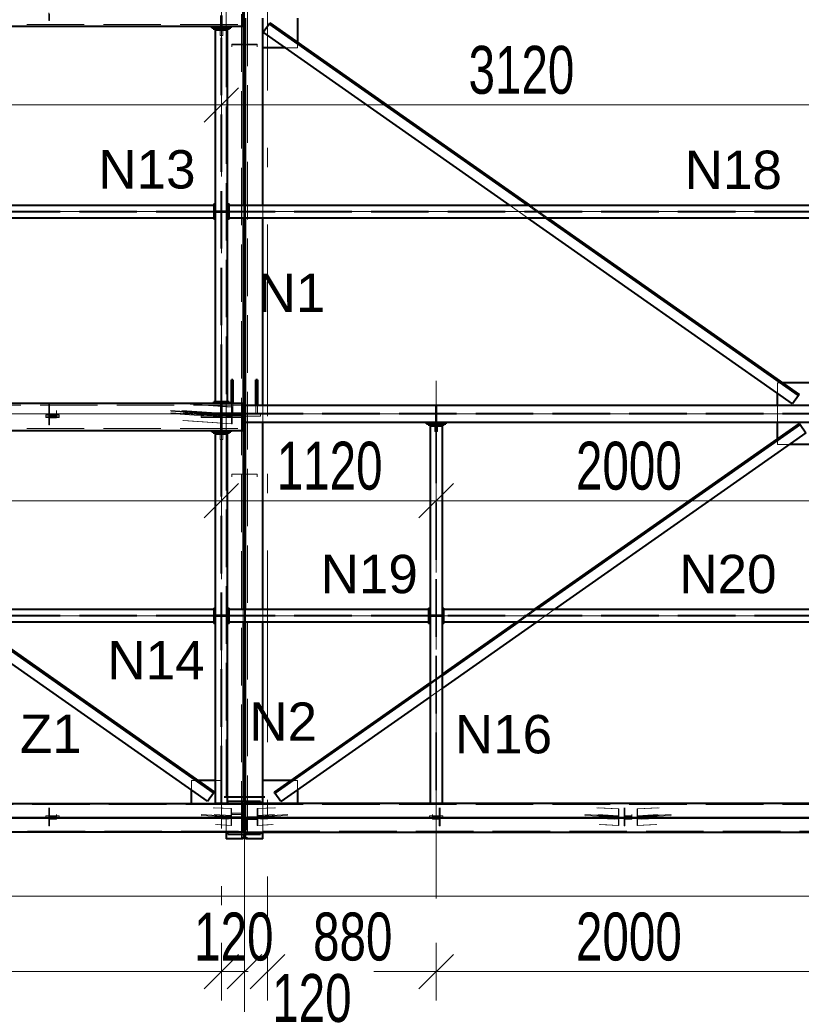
# Model space of a CAD drawing. Header units: metres. Extents: x 217 to 322, y -6 to 53.
# Tile 19 of 39: x 239 to 243, y 38 to 43. Entities that reach past the tile are written whole.
import ezdxf

# ---------------------------------------------------------------- set-up
doc = ezdxf.new("R2010")
doc.units = ezdxf.units.M
for name, pattern in [('__RA_15', [1.7, 1, -0.3, 0.1, -0.3]), ('__RA_2', [0.4, 0.3, -0.1]), ('__RA_4', [0.6, 0.3, -0.1, 0, -0.1, 0, -0.1])]:
    doc.linetypes.add(name, pattern=pattern)
for name, color, linetype, lineweight in [('OSY', 204, '__RA_15', 13), ('POPIS', 7, 'Continuous', 13), ('Standard', 7, 'Continuous', 40), ('VYZTUZ', 11, 'Continuous', 50)]:
    doc.layers.add(name, color=color, linetype=linetype, lineweight=lineweight)
doc.styles.add('ARIAL', font='ARIAL.TTF')

msp = doc.modelspace()

# ---------------------------------------------------------------- linework, layer by layer
at = {"layer": 'OSY', "color": 204, "linetype": 'Continuous', "lineweight": 13}
for p, q in [((240.0971, 36.1652), (240.0971, 47.9132)), ((227.8694, 42.0713), (266.4974, 42.0713)), ((223.0094, 41.0174), (268.4574, 41.0174)), ((227.8694, 39.9636), (266.4974, 39.9636)), ((223.0094, 38.9097), (268.4574, 38.9097))]:
    msp.add_line(p, q, dxfattribs=at)
at = {"layer": 'OSY', "color": 204, "linetype": '__RA_15', "lineweight": 13}
for p, q in [((240.2171, 45.4037), (240.2171, 38.3637)), ((239.9771, 43.2539), (239.9771, 38.3637)), ((241.0971, 41.1883), (241.0971, 38.3637))]:
    msp.add_line(p, q, dxfattribs=at)
at = {"layer": 'Standard', "color": 136, "linetype": '__RA_2', "lineweight": 18}
for p, q in [((240.0811, 38.8002), (240.0811, 46.7305)), ((240.1131, 46.7305), (240.1131, 38.8002)), ((240.0011, 43.178), (240.0011, 43.03)), ((239.0771, 43.1075), (239.0771, 43.0676)), ((239.0811, 43.0676), (239.0811, 43.1035)), ((239.9731, 43.047), (239.9731, 43.0944)), ((239.9811, 43.0944), (239.9811, 43.047)), ((230.1622, 43.047), (240.0911, 43.047)), ((239.0771, 43.0676), (239.0811, 43.0676)), ((239.9731, 43.0556), (239.9811, 43.0556)), ((239.9811, 43.047), (239.9731, 43.047)), ((239.9731, 43.047), (239.9731, 43.038)), ((239.9811, 43.038), (239.9811, 43.047)), ((239.9699, 43.02), (239.9699, 42.99)), ((239.9699, 42.99), (239.9749, 42.99)), ((239.9749, 41.0783), (239.9749, 43.02)), ((239.9793, 41.0783), (239.9793, 43.02)), ((239.9793, 42.99), (239.9843, 42.99)), ((239.9843, 42.99), (239.9843, 43.02)), ((240.0011, 43.03), (240.0011, 43.02)), ((240.0011, 43.02), (240.0011, 41.0703)), ((240.0851, 42.9443), (240.0311, 42.9443)), ((240.0311, 42.9443), (240.0311, 42.9416)), ((240.0311, 42.9416), (240.0311, 42.9309)), ((240.0311, 42.9416), (240.0911, 42.9416)), ((240.0851, 42.9442), (240.0851, 42.9443)), ((240.0851, 42.9443), (240.0851, 42.9443)), ((240.1031, 42.9416), (240.1631, 42.9416)), ((240.1091, 42.9443), (240.1091, 42.9443)), ((240.1631, 42.9443), (240.1091, 42.9443)), ((240.1091, 42.9443), (240.1091, 42.9442)), ((240.1631, 42.9416), (240.1631, 42.9443)), ((240.1631, 42.9309), (240.1631, 42.9416)), ((240.3731, 42.9556), (240.3731, 42.9483)), ((240.3731, 42.9483), (240.3731, 42.9251)), ((240.3731, 42.9251), (240.3122, 42.9251)), ((239.9371, 42.0735), (237.1371, 42.0735)), ((239.9371, 42.0691), (237.1371, 42.0691)), ((239.9451, 42.0753), (239.9649, 42.0753)), ((239.9649, 42.0673), (239.9451, 42.0673)), ((239.9749, 42.0753), (239.9649, 42.0753)), ((239.9649, 42.0753), (239.9649, 42.0673)), ((239.9649, 42.0673), (239.9749, 42.0673)), ((239.9893, 42.0753), (239.9793, 42.0753)), ((239.9793, 42.0673), (239.9893, 42.0673)), ((239.9893, 42.0673), (239.9893, 42.0753)), ((239.9893, 42.0753), (240.0091, 42.0753)), ((240.0091, 42.0673), (239.9893, 42.0673)), ((243.0571, 42.0735), (240.0171, 42.0735)), ((243.0571, 42.0691), (240.0171, 42.0691)), ((240.0911, 42.1033), (240.0911, 42.0393)), ((240.1031, 42.0393), (240.1031, 42.1033)), ((240.1931, 42.0393), (240.1931, 42.1033)), ((241.5731, 42.0393), (241.482, 42.1033)), ((241.667, 42.0393), (241.5759, 42.1033)), ((241.5864, 42.1033), (241.6775, 42.0393)), ((242.8938, 41.1774), (242.8771, 41.1774)), ((242.8771, 41.1231), (242.8771, 41.1774)), ((242.9042, 41.1774), (242.8938, 41.1774)), ((240.0291, 41.0806), (240.0371, 41.0806)), ((240.1571, 41.0806), (240.1651, 41.0806)), ((229.0316, 41.0613), (240.0911, 41.0613)), ((239.0771, 41.0476), (239.0771, 41.0702)), ((239.0771, 41.0476), (239.0771, 41.0077)), ((239.0811, 41.0476), (239.0771, 41.0476)), ((239.0811, 41.0476), (239.0811, 41.0702)), ((239.0811, 41.0117), (239.0811, 41.0476)), ((239.1171, 41.0117), (239.1171, 41.034)), ((239.7125, 41.034), (240.0076, 41.0139)), ((240.0076, 41.0099), (239.7129, 41.03)), ((239.7663, 41.0702), (240.03, 41.0521)), ((239.7701, 41.034), (240.03, 41.0163)), ((239.7727, 41.0702), (240.0325, 41.0524)), ((239.777, 41.03), (240.0325, 41.0126)), ((239.9731, 41.0703), (239.9731, 41.0613)), ((239.9731, 41.0147), (239.9731, 41.0613)), ((239.9731, 41.0613), (239.9811, 41.0613)), ((239.9811, 41.0613), (239.9811, 41.0703)), ((239.9811, 41.0613), (239.9811, 41.0147)), ((240.0011, 41.0703), (240.0011, 40.9173)), ((240.0291, 41.0202), (240.0291, 41.0703)), ((240.0325, 41.0524), (240.03, 41.0521)), ((240.03, 41.0521), (240.03, 41.0163)), ((240.0325, 41.0126), (240.0325, 41.0524)), ((240.0371, 41.0703), (240.0371, 41.0202)), ((240.1571, 41.0202), (240.1571, 41.0624)), ((240.1651, 41.0624), (240.1651, 41.0202)), ((240.1931, 40.9724), (240.1931, 41.0624)), ((241.0931, 41.0302), (241.0931, 41.0624)), ((241.1011, 41.0302), (241.0931, 41.0302)), ((241.0931, 41.0302), (241.0931, 41.0202)), ((241.1011, 41.0624), (241.1011, 41.0302)), ((241.1011, 41.0202), (241.1011, 41.0302)), ((242.8771, 40.9724), (242.8771, 41.0624)), ((239.0621, 41.0048), (239.0621, 41.0121)), ((239.1321, 41.0121), (239.0621, 41.0121)), ((239.1321, 41.0048), (239.0621, 41.0048)), ((239.0621, 41.0048), (239.0621, 40.9969)), ((239.0621, 41.0041), (239.1321, 41.0041)), ((239.0621, 40.9969), (239.1321, 40.9969)), ((239.0771, 41.0077), (239.0771, 40.9998)), ((239.0771, 41.0077), (239.1171, 41.0077)), ((239.0771, 40.9998), (239.0771, 40.9599)), ((239.1171, 40.9998), (239.0771, 40.9998)), ((239.0811, 41.0117), (239.0811, 40.9958)), ((239.1171, 41.0117), (239.0811, 41.0117)), ((239.0811, 40.9599), (239.0811, 40.9958)), ((239.0811, 40.9958), (239.1171, 40.9958)), ((239.1171, 41.0077), (239.1171, 41.0117)), ((239.1171, 40.9998), (239.1171, 41.0077)), ((239.1171, 40.9958), (239.1171, 40.9998)), ((239.1321, 41.0121), (239.1321, 41.0048)), ((239.1321, 41.0048), (239.1321, 40.9969)), ((239.7138, 41.022), (240.0076, 41.0019)), ((240.0076, 40.9979), (239.7142, 41.018)), ((240.03, 41.0003), (239.7718, 41.018)), ((240.03, 40.9645), (239.7757, 40.9818)), ((240.0325, 41.0046), (239.7778, 41.022)), ((240.0325, 40.9647), (239.7821, 40.9818)), ((240.0911, 41.0214), (239.8711, 41.0214)), ((239.8711, 41.0047), (239.8711, 41.0214)), ((239.8711, 41.0134), (240.0911, 41.0134)), ((239.8711, 40.9967), (239.8711, 41.0047)), ((240.0911, 41.0047), (239.8711, 41.0047)), ((239.8711, 40.9967), (240.0911, 40.9967)), ((239.9811, 41.0253), (239.9731, 41.0253)), ((239.9731, 41.0188), (239.9811, 41.0188)), ((239.9731, 41.0056), (239.9731, 41.0147)), ((239.9731, 41.0147), (239.9811, 41.0147)), ((239.9731, 41.0145), (239.9811, 41.0145)), ((239.9811, 41.0065), (239.9731, 41.0065)), ((239.9731, 40.9976), (239.9731, 41.0056)), ((239.9731, 41.0056), (239.9811, 41.0056)), ((239.9811, 41.0029), (239.9731, 41.0029)), ((239.9731, 40.9867), (239.9731, 40.9976)), ((239.9811, 40.9976), (239.9731, 40.9976)), ((239.9731, 40.9974), (239.9811, 40.9974)), ((239.9731, 40.9393), (239.9731, 40.9867)), ((239.9811, 40.9867), (239.9731, 40.9867)), ((239.9811, 41.0147), (239.9811, 41.0056)), ((239.9811, 41.0056), (239.9811, 40.9976)), ((239.9811, 40.9976), (239.9811, 40.9867)), ((239.9811, 40.9867), (239.9811, 40.9393)), ((240.03, 41.0163), (240.0076, 41.0139)), ((240.0076, 41.0139), (240.0076, 41.0099)), ((240.0076, 41.0099), (240.0325, 41.0126)), ((240.0325, 41.0046), (240.0076, 41.0019)), ((240.0076, 41.0019), (240.0076, 40.9979)), ((240.0076, 40.9979), (240.03, 41.0003)), ((240.0111, 41.0046), (240.0111, 41.0146)), ((240.0911, 41.0146), (240.0111, 41.0146)), ((240.0111, 41.01), (240.0911, 41.01)), ((240.0111, 41.0077), (240.0911, 41.0077)), ((240.0111, 41.0046), (240.0911, 41.0046)), ((240.0291, 41.0202), (240.0371, 41.0202)), ((240.03, 41.0003), (240.03, 40.9645)), ((240.0325, 40.9647), (240.0325, 41.0046)), ((240.1031, 41.0202), (246.0911, 41.0202)), ((240.1031, 41.0146), (246.0911, 41.0146)), ((240.1031, 41.0046), (240.1811, 41.0046)), ((240.1811, 41.0146), (240.1811, 41.0046)), ((241.0931, 41.0146), (241.0931, 41.0046)), ((241.0931, 41.0046), (241.1011, 41.0046)), ((241.0931, 40.9724), (241.0931, 41.0046)), ((241.1011, 41.0046), (241.1011, 41.0146)), ((241.1011, 41.0046), (241.1011, 40.9724)), ((228.9622, 40.9393), (240.0911, 40.9393)), ((239.0771, 40.9599), (239.0811, 40.9599)), ((239.9731, 40.9479), (239.9811, 40.9479)), ((239.9811, 40.9393), (239.9731, 40.9393)), ((239.9731, 40.9393), (239.9731, 40.9303)), ((239.9811, 40.9303), (239.9811, 40.9393)), ((240.03, 40.9645), (240.0325, 40.9647)), ((241.0899, 40.9544), (241.0899, 40.9244)), ((241.0949, 40.9544), (241.0949, 38.9847)), ((241.0993, 40.9544), (241.0993, 38.9847)), ((241.1043, 40.9244), (241.1043, 40.9544)), ((239.9699, 40.9123), (239.9699, 40.8823)), ((239.9699, 40.8823), (239.9749, 40.8823)), ((239.9749, 38.9847), (239.9749, 40.9123)), ((239.9793, 38.9847), (239.9793, 40.9123)), ((239.9793, 40.8823), (239.9843, 40.8823)), ((239.9843, 40.8823), (239.9843, 40.9123)), ((240.0011, 40.9173), (240.0011, 38.8347)), ((241.0899, 40.9244), (241.0949, 40.9244)), ((241.0993, 40.9244), (241.1043, 40.9244)), ((242.8771, 40.88), (242.8771, 40.8873)), ((242.8771, 40.8574), (242.8771, 40.88)), ((242.939, 40.8574), (242.8771, 40.8574)), ((240.0311, 40.7025), (240.0311, 40.7015)), ((240.0311, 40.7015), (240.0311, 40.6888)), ((240.0311, 40.7015), (240.0911, 40.7015)), ((240.1031, 40.7015), (240.1631, 40.7015)), ((240.1631, 40.7015), (240.1631, 40.7025)), ((240.1631, 40.6888), (240.1631, 40.7015)), ((239.9371, 39.9658), (237.1371, 39.9658)), ((239.9371, 39.9614), (237.1371, 39.9614)), ((239.9451, 39.9676), (239.9649, 39.9676)), ((239.9649, 39.9596), (239.9451, 39.9596)), ((239.9749, 39.9676), (239.9649, 39.9676)), ((239.9649, 39.9676), (239.9649, 39.9596)), ((239.9649, 39.9596), (239.9749, 39.9596)), ((239.9893, 39.9676), (239.9793, 39.9676)), ((239.9793, 39.9596), (239.9893, 39.9596)), ((239.9893, 39.9596), (239.9893, 39.9676)), ((239.9893, 39.9676), (240.0091, 39.9676)), ((240.0091, 39.9596), (239.9893, 39.9596)), ((241.0571, 39.9658), (240.0171, 39.9658)), ((241.0571, 39.9614), (240.0171, 39.9614)), ((240.0911, 39.9956), (240.0911, 39.9316)), ((240.1031, 39.9316), (240.1031, 39.9956)), ((240.1931, 39.9316), (240.1931, 39.9956)), ((241.0651, 39.9676), (241.0849, 39.9676)), ((241.0849, 39.9596), (241.0651, 39.9596)), ((241.0949, 39.9676), (241.0849, 39.9676)), ((241.0849, 39.9676), (241.0849, 39.9596)), ((241.0849, 39.9596), (241.0949, 39.9596)), ((241.1093, 39.9676), (241.0993, 39.9676)), ((241.0993, 39.9596), (241.1093, 39.9596)), ((241.1093, 39.9596), (241.1093, 39.9676)), ((241.1093, 39.9676), (241.1291, 39.9676)), ((241.1291, 39.9596), (241.1093, 39.9596)), ((243.0571, 39.9658), (241.1371, 39.9658)), ((243.0571, 39.9614), (241.1371, 39.9614)), ((241.5168, 39.9316), (241.6079, 39.9956)), ((241.6183, 39.9956), (241.5272, 39.9316)), ((241.7123, 39.9956), (241.6212, 39.9316)), ((241.0651, 39.6142), (241.1291, 39.6592)), ((241.1291, 39.6519), (241.0651, 39.6069)), ((241.1291, 39.5859), (241.0651, 39.5409)), ((239.8439, 39.1047), (239.8211, 39.1047)), ((239.8211, 39.0547), (239.8211, 39.1047)), ((239.8544, 39.1047), (239.8439, 39.1047)), ((239.9749, 39.1047), (239.9451, 39.1047)), ((240.3503, 39.1047), (240.3399, 39.1047)), ((240.3731, 39.1047), (240.3503, 39.1047)), ((240.3731, 39.1047), (240.3731, 39.0547)), ((240.0911, 38.9787), (227.8456, 38.9787)), ((239.9749, 38.9847), (239.9451, 38.9847)), ((240.0091, 38.9847), (239.9793, 38.9847)), ((240.0851, 38.9886), (240.0851, 38.987)), ((240.0851, 38.9877), (240.0911, 38.9877)), ((240.0851, 38.987), (240.0851, 38.9332)), ((240.0911, 38.987), (240.0851, 38.987)), ((240.0911, 38.9947), (240.0911, 38.9847)), ((240.1031, 38.9847), (240.1031, 38.9947)), ((240.1031, 38.9787), (246.0911, 38.9787)), ((240.1931, 38.8347), (240.1931, 38.9847)), ((241.0949, 38.9847), (241.0651, 38.9847)), ((241.1291, 38.9847), (241.0993, 38.9847)), ((239.0771, 38.9553), (239.0771, 38.9625)), ((239.0771, 38.9553), (239.0771, 38.9154)), ((239.0811, 38.9553), (239.0771, 38.9553)), ((239.0811, 38.9553), (239.0811, 38.9625)), ((239.0811, 38.9194), (239.0811, 38.9553)), ((239.1171, 38.9194), (239.1171, 38.9263)), ((239.8716, 38.9263), (240.0087, 38.9191)), ((239.935, 38.9625), (240.0277, 38.9576)), ((239.94, 38.9263), (240.0277, 38.9217)), ((239.9426, 38.9625), (240.0298, 38.9578)), ((240.0298, 38.9578), (240.0277, 38.9576)), ((240.0277, 38.9576), (240.0277, 38.9217)), ((240.0298, 38.918), (240.0298, 38.9578)), ((240.0311, 38.9344), (240.0311, 38.9332)), ((240.0851, 38.9332), (240.0311, 38.9332)), ((240.0311, 38.9332), (240.0311, 38.9272)), ((240.0311, 38.9272), (240.0911, 38.9272)), ((240.0811, 38.9335), (240.0851, 38.9335)), ((240.0911, 38.9275), (240.0811, 38.9275)), ((240.1644, 38.9578), (240.2517, 38.9625)), ((240.1644, 38.9578), (240.1644, 38.918)), ((240.1666, 38.9576), (240.1644, 38.9578)), ((240.1666, 38.9576), (240.2593, 38.9625)), ((240.1666, 38.9217), (240.1666, 38.9576)), ((240.1666, 38.9217), (240.2543, 38.9263)), ((240.1855, 38.9191), (240.3226, 38.9263)), ((241.0771, 38.9263), (241.0771, 38.9194)), ((241.1131, 38.9625), (241.1131, 38.9553)), ((241.1131, 38.9553), (241.1131, 38.9194)), ((241.1171, 38.9553), (241.1131, 38.9553)), ((241.1171, 38.9625), (241.1171, 38.9553)), ((241.1171, 38.9154), (241.1171, 38.9553)), ((241.8716, 38.9263), (242.0284, 38.918)), ((241.935, 38.9625), (242.0474, 38.9565)), ((241.94, 38.9263), (242.0474, 38.9207)), ((241.9426, 38.9625), (242.0495, 38.9568)), ((242.0495, 38.9568), (242.0474, 38.9565)), ((242.0474, 38.9565), (242.0474, 38.9207)), ((242.0495, 38.917), (242.0495, 38.9568)), ((242.0771, 38.9553), (242.0771, 38.9625)), ((242.0771, 38.9553), (242.0771, 38.9154)), ((242.0811, 38.9553), (242.0771, 38.9553)), ((242.0811, 38.9553), (242.0811, 38.9625)), ((242.0811, 38.9194), (242.0811, 38.9553)), ((242.1171, 38.9194), (242.1171, 38.9263)), ((242.1448, 38.9568), (242.2517, 38.9625)), ((242.1448, 38.9568), (242.1448, 38.917)), ((242.1469, 38.9565), (242.1448, 38.9568)), ((242.1469, 38.9565), (242.2593, 38.9625)), ((242.1469, 38.9207), (242.1469, 38.9565)), ((242.1469, 38.9207), (242.2543, 38.9263)), ((242.1658, 38.918), (242.3226, 38.9263)), ((227.8069, 38.9097), (240.0911, 38.9097)), ((240.0911, 38.9097), (227.8069, 38.9097)), ((239.0621, 38.9138), (239.0621, 38.9198)), ((239.1321, 38.9198), (239.0621, 38.9198)), ((239.1321, 38.9138), (239.0621, 38.9138)), ((239.0621, 38.9138), (239.0621, 38.9058)), ((239.0621, 38.9118), (239.1321, 38.9118)), ((239.0621, 38.9058), (239.1321, 38.9058)), ((239.0771, 38.9154), (239.1171, 38.9154)), ((239.0771, 38.9143), (239.0771, 38.9074)), ((239.0771, 38.9074), (239.0771, 38.8676)), ((239.1171, 38.9074), (239.0771, 38.9074)), ((239.1171, 38.9194), (239.0811, 38.9194)), ((239.0811, 38.9103), (239.0811, 38.9034)), ((239.0811, 38.8676), (239.0811, 38.9034)), ((239.0811, 38.9034), (239.1171, 38.9034)), ((239.1171, 38.9154), (239.1171, 38.9194)), ((239.1171, 38.9074), (239.1171, 38.9143)), ((239.1171, 38.9034), (239.1171, 38.9074)), ((239.1321, 38.9198), (239.1321, 38.9138)), ((239.1321, 38.9138), (239.1321, 38.9058)), ((240.0087, 38.9151), (239.8722, 38.9223)), ((239.8733, 38.9143), (240.0087, 38.9071)), ((240.0087, 38.9031), (239.8739, 38.9103)), ((240.0277, 38.9057), (239.9422, 38.9103)), ((239.9471, 38.9146), (239.9471, 38.9223)), ((239.9471, 38.9146), (239.9471, 38.9067)), ((240.0811, 38.9146), (239.9471, 38.9146)), ((239.9471, 38.9067), (240.0811, 38.9067)), ((240.0277, 38.8699), (239.9472, 38.8741)), ((239.9481, 38.9223), (240.0298, 38.918)), ((240.0298, 38.91), (239.9492, 38.9143)), ((240.0298, 38.8702), (239.9547, 38.8741)), ((240.0277, 38.9217), (240.0087, 38.9191)), ((240.0087, 38.9191), (240.0087, 38.9151)), ((240.0087, 38.9151), (240.0298, 38.918)), ((240.0298, 38.91), (240.0087, 38.9071)), ((240.0087, 38.9071), (240.0087, 38.9031)), ((240.0087, 38.9031), (240.0277, 38.9057)), ((240.0277, 38.9057), (240.0277, 38.8699)), ((240.0298, 38.8702), (240.0298, 38.91)), ((240.1031, 38.9097), (246.0911, 38.9097)), ((246.0911, 38.9097), (240.1031, 38.9097)), ((240.1031, 38.9074), (240.1131, 38.9074)), ((240.1631, 38.9073), (240.1031, 38.9073)), ((240.1091, 38.8936), (240.1031, 38.8936)), ((240.1091, 38.9023), (240.1091, 38.9013)), ((240.1131, 38.9014), (240.1091, 38.9014)), ((240.1091, 38.8475), (240.1091, 38.9013)), ((240.1091, 38.9013), (240.1631, 38.9013)), ((240.2471, 38.9146), (240.1131, 38.9146)), ((240.1131, 38.9067), (240.2471, 38.9067)), ((240.1631, 38.9073), (240.1631, 38.9083)), ((240.1631, 38.9013), (240.1631, 38.9073)), ((240.1644, 38.918), (240.2462, 38.9223)), ((240.1644, 38.918), (240.1855, 38.9151)), ((240.2451, 38.9143), (240.1644, 38.91)), ((240.1644, 38.91), (240.1644, 38.8702)), ((240.1855, 38.9071), (240.1644, 38.91)), ((240.2395, 38.8741), (240.1644, 38.8702)), ((240.1855, 38.9191), (240.1666, 38.9217)), ((240.2521, 38.9103), (240.1666, 38.9057)), ((240.1666, 38.8699), (240.1666, 38.9057)), ((240.1666, 38.9057), (240.1855, 38.9031)), ((240.2471, 38.8741), (240.1666, 38.8699)), ((240.3221, 38.9223), (240.1855, 38.9151)), ((240.1855, 38.9151), (240.1855, 38.9191)), ((240.1855, 38.9071), (240.321, 38.9143)), ((240.3204, 38.9103), (240.1855, 38.9031)), ((240.1855, 38.9031), (240.1855, 38.9071)), ((240.2471, 38.9223), (240.2471, 38.9146)), ((240.2471, 38.9067), (240.2471, 38.9146)), ((241.1321, 38.9198), (241.0621, 38.9198)), ((241.0621, 38.9138), (241.0621, 38.9198)), ((241.0621, 38.9058), (241.0621, 38.9138)), ((241.1321, 38.9138), (241.0621, 38.9138)), ((241.0621, 38.9118), (241.1321, 38.9118)), ((241.0621, 38.9058), (241.1321, 38.9058)), ((241.1131, 38.9194), (241.0771, 38.9194)), ((241.0771, 38.9194), (241.0771, 38.9154)), ((241.0771, 38.9154), (241.1171, 38.9154)), ((241.0771, 38.9143), (241.0771, 38.9074)), ((241.1171, 38.9074), (241.0771, 38.9074)), ((241.0771, 38.9074), (241.0771, 38.9034)), ((241.0771, 38.9034), (241.1131, 38.9034)), ((241.1131, 38.9034), (241.1131, 38.9103)), ((241.1131, 38.9034), (241.1131, 38.8676)), ((241.1171, 38.9074), (241.1171, 38.9143)), ((241.1171, 38.8676), (241.1171, 38.9074)), ((241.1321, 38.9198), (241.1321, 38.9138)), ((241.1321, 38.9058), (241.1321, 38.9138)), ((242.0284, 38.9141), (241.8722, 38.9223)), ((241.8733, 38.9143), (242.0284, 38.9061)), ((242.0284, 38.9021), (241.8739, 38.9103)), ((242.0474, 38.9047), (241.9422, 38.9103)), ((241.9471, 38.9138), (241.9471, 38.9223)), ((241.9471, 38.9138), (241.9471, 38.9058)), ((242.2471, 38.9138), (241.9471, 38.9138)), ((241.9471, 38.9058), (242.2471, 38.9058)), ((242.0474, 38.8688), (241.9472, 38.8741)), ((241.9481, 38.9223), (242.0495, 38.917)), ((242.0495, 38.909), (241.9492, 38.9143)), ((242.0495, 38.8691), (241.9547, 38.8741)), ((242.0474, 38.9207), (242.0284, 38.918)), ((242.0284, 38.918), (242.0284, 38.9141)), ((242.0284, 38.9141), (242.0495, 38.917)), ((242.0495, 38.909), (242.0284, 38.9061)), ((242.0284, 38.9061), (242.0284, 38.9021)), ((242.0284, 38.9021), (242.0474, 38.9047)), ((242.0474, 38.9047), (242.0474, 38.8688)), ((242.0495, 38.8691), (242.0495, 38.909)), ((242.0771, 38.9154), (242.1171, 38.9154)), ((242.0771, 38.9143), (242.0771, 38.9074)), ((242.0771, 38.9074), (242.0771, 38.8676)), ((242.1171, 38.9074), (242.0771, 38.9074)), ((242.1171, 38.9194), (242.0811, 38.9194)), ((242.0811, 38.9103), (242.0811, 38.9034)), ((242.0811, 38.8676), (242.0811, 38.9034)), ((242.0811, 38.9034), (242.1171, 38.9034)), ((242.1171, 38.9154), (242.1171, 38.9194)), ((242.1171, 38.9074), (242.1171, 38.9143)), ((242.1171, 38.9034), (242.1171, 38.9074)), ((242.1448, 38.917), (242.2462, 38.9223)), ((242.1448, 38.917), (242.1658, 38.9141)), ((242.2451, 38.9143), (242.1448, 38.909)), ((242.1448, 38.909), (242.1448, 38.8691)), ((242.1658, 38.9061), (242.1448, 38.909)), ((242.2395, 38.8741), (242.1448, 38.8691)), ((242.1658, 38.918), (242.1469, 38.9207)), ((242.2521, 38.9103), (242.1469, 38.9047)), ((242.1469, 38.8688), (242.1469, 38.9047)), ((242.1469, 38.9047), (242.1658, 38.9021)), ((242.2471, 38.8741), (242.1469, 38.8688)), ((242.3221, 38.9223), (242.1658, 38.9141)), ((242.1658, 38.9141), (242.1658, 38.918)), ((242.1658, 38.9061), (242.321, 38.9143)), ((242.3204, 38.9103), (242.1658, 38.9021)), ((242.1658, 38.9021), (242.1658, 38.9061)), ((242.2471, 38.9223), (242.2471, 38.9138)), ((242.2471, 38.9138), (242.2471, 38.9058)), ((227.7671, 38.8407), (240.0911, 38.8407)), ((239.0771, 38.8676), (239.0811, 38.8676)), ((240.0277, 38.8699), (240.0298, 38.8702)), ((240.0911, 38.8347), (240.0911, 38.8247)), ((240.1031, 38.8475), (240.1091, 38.8475)), ((246.0911, 38.8407), (240.1031, 38.8407)), ((240.1031, 38.8247), (240.1031, 38.8347)), ((240.1644, 38.8702), (240.1666, 38.8699)), ((241.1131, 38.8676), (241.1171, 38.8676)), ((242.0474, 38.8688), (242.0495, 38.8691)), ((242.0771, 38.8676), (242.0811, 38.8676)), ((242.1448, 38.8691), (242.1469, 38.8688)), ((240.0011, 38.8002), (240.0811, 38.8002)), ((240.0811, 38.807), (240.0911, 38.807)), ((240.1031, 38.807), (240.1131, 38.807)), ((240.1131, 38.8002), (240.1931, 38.8002))]:
    msp.add_line(p, q, dxfattribs=at)
at = {"layer": 'Standard', "color": 1, "linetype": 'Continuous', "lineweight": 40}
for p, q in [((240.0911, 43.038), (240.0911, 43.178)), ((230.1573, 43.038), (240.0911, 43.038)), ((239.9271, 43.03), (239.9271, 43.038)), ((240.0271, 43.038), (240.0271, 43.03)), ((240.0911, 43.038), (240.0911, 42.1033)), ((240.1031, 42.1033), (240.1031, 43.0801)), ((240.1931, 42.9251), (240.1931, 43.0801)), ((240.1931, 42.9251), (240.1931, 43.0801)), ((240.1954, 43.0072), (240.2264, 43.0514)), ((240.2264, 43.0514), (240.2299, 43.0563)), ((241.5759, 42.1033), (240.2264, 43.0514)), ((240.2299, 43.0563), (241.5864, 42.1033)), ((240.3731, 43.0801), (240.3731, 42.9556)), ((239.9271, 43.03), (240.0271, 43.03)), ((239.9349, 43.03), (239.9349, 43.025)), ((239.9349, 43.025), (239.9699, 43.025)), ((239.9451, 43.02), (240.0091, 43.02)), ((239.9451, 43.02), (239.9451, 41.0783)), ((239.9699, 43.025), (239.9699, 43.02)), ((239.9749, 43.02), (239.9749, 43.03)), ((239.9793, 43.03), (239.9793, 43.02)), ((239.9843, 43.02), (239.9843, 43.025)), ((239.9843, 43.025), (240.0193, 43.025)), ((240.0091, 41.0783), (240.0091, 43.02)), ((240.0193, 43.025), (240.0193, 43.03)), ((241.482, 42.1033), (240.1954, 43.0072)), ((240.1931, 42.1033), (240.1931, 42.9251)), ((240.3122, 42.9251), (240.1931, 42.9251)), ((240.1031, 42.816), (240.0911, 42.816)), ((239.9371, 42.1113), (239.9371, 42.1033)), ((239.9371, 42.1113), (239.9451, 42.1113)), ((240.0091, 42.1113), (240.0171, 42.1113)), ((240.0171, 42.1033), (240.0171, 42.1113)), ((239.9371, 42.1033), (237.1371, 42.1033)), ((239.9371, 42.1033), (239.9371, 42.0393)), ((240.0171, 42.0393), (240.0171, 42.1033)), ((243.0571, 42.1033), (240.0171, 42.1033)), ((237.1371, 42.0393), (239.9371, 42.0393)), ((239.9371, 42.0393), (239.9371, 42.0313)), ((239.9451, 42.0313), (239.9371, 42.0313)), ((240.0171, 42.0313), (240.0091, 42.0313)), ((240.0171, 42.0313), (240.0171, 42.0393)), ((240.0171, 42.0393), (243.0571, 42.0393)), ((240.0911, 42.0393), (240.0911, 41.0703)), ((240.1031, 41.0624), (240.1031, 42.0393)), ((240.1931, 41.0624), (240.1931, 42.0393)), ((242.9553, 41.0682), (241.5731, 42.0393)), ((242.9864, 41.1123), (241.667, 42.0393)), ((241.6775, 42.0393), (242.9898, 41.1173)), ((240.0291, 41.0703), (240.0291, 41.1937)), ((240.0371, 41.1937), (240.0291, 41.1937)), ((240.0371, 41.1937), (240.0371, 41.0703)), ((240.1651, 41.1937), (240.1571, 41.1937)), ((240.1571, 41.0624), (240.1571, 41.1937)), ((240.1651, 41.1937), (240.1651, 41.0624)), ((243.0651, 41.1774), (242.9042, 41.1774)), ((240.1031, 41.0983), (240.0911, 41.0983)), ((242.8771, 41.0624), (242.8771, 41.1231)), ((242.9864, 41.1123), (242.9553, 41.0682)), ((242.9898, 41.1173), (242.9864, 41.1123)), ((240.0911, 41.0703), (229.037, 41.0703)), ((239.9371, 41.0703), (239.9371, 41.0783)), ((239.9451, 41.0783), (239.9371, 41.0783)), ((240.0091, 41.0783), (239.9451, 41.0783)), ((240.0171, 41.0783), (240.0091, 41.0783)), ((240.0171, 41.0783), (240.0171, 41.0703)), ((240.0911, 40.9303), (240.0911, 41.0703)), ((240.1031, 41.0624), (246.0911, 41.0624)), ((240.1031, 40.9724), (240.1031, 41.0624)), ((240.1031, 41.0146), (240.0911, 41.0146)), ((240.0911, 41.0046), (240.1031, 41.0046)), ((228.9573, 40.9303), (240.0911, 40.9303)), ((239.9271, 40.9223), (239.9271, 40.9303)), ((240.0271, 40.9303), (240.0271, 40.9223)), ((240.0911, 40.9303), (240.0911, 39.9956)), ((240.1031, 39.9956), (240.1031, 40.9724)), ((240.1031, 40.9724), (246.0911, 40.9724)), ((240.1931, 39.9956), (240.1931, 40.9724)), ((241.0471, 40.9644), (241.0471, 40.9724)), ((241.0471, 40.9644), (241.1471, 40.9644)), ((241.0549, 40.9644), (241.0549, 40.9594)), ((241.0549, 40.9594), (241.0899, 40.9594)), ((241.0651, 40.9544), (241.0651, 38.9847)), ((241.0651, 40.9544), (241.1291, 40.9544)), ((241.0899, 40.9594), (241.0899, 40.9544)), ((241.0949, 40.9544), (241.0949, 40.9644)), ((241.0993, 40.9644), (241.0993, 40.9544)), ((241.1043, 40.9544), (241.1043, 40.9594)), ((241.1043, 40.9594), (241.1393, 40.9594)), ((241.1291, 38.9847), (241.1291, 40.9544)), ((241.1393, 40.9594), (241.1393, 40.9644)), ((241.1471, 40.9724), (241.1471, 40.9644)), ((241.6079, 39.9956), (242.9901, 40.9667)), ((242.9936, 40.9618), (241.6183, 39.9956)), ((242.8771, 40.8873), (242.8771, 40.9724)), ((242.9901, 40.9667), (242.9936, 40.9618)), ((242.9936, 40.9618), (243.0246, 40.9176)), ((239.9271, 40.9223), (240.0271, 40.9223)), ((239.9349, 40.9223), (239.9349, 40.9173)), ((239.9349, 40.9173), (239.9699, 40.9173)), ((239.9451, 40.9123), (240.0091, 40.9123)), ((239.9451, 40.9123), (239.9451, 38.9847)), ((239.9699, 40.9173), (239.9699, 40.9123)), ((239.9749, 40.9123), (239.9749, 40.9223)), ((239.9793, 40.9223), (239.9793, 40.9123)), ((239.9843, 40.9123), (239.9843, 40.9173)), ((239.9843, 40.9173), (240.0193, 40.9173)), ((240.0091, 38.9847), (240.0091, 40.9123)), ((240.0193, 40.9173), (240.0193, 40.9223)), ((243.0246, 40.9176), (241.7123, 39.9956)), ((243.0651, 40.8574), (242.939, 40.8574)), ((240.1031, 40.5983), (240.0911, 40.5983)), ((239.9371, 40.0036), (239.9371, 39.9956)), ((239.9371, 40.0036), (239.9451, 40.0036)), ((240.0091, 40.0036), (240.0171, 40.0036)), ((240.0171, 39.9956), (240.0171, 40.0036)), ((241.0571, 40.0036), (241.0571, 39.9956)), ((241.0571, 40.0036), (241.0651, 40.0036)), ((241.1291, 40.0036), (241.1371, 40.0036)), ((241.1371, 39.9956), (241.1371, 40.0036)), ((239.9371, 39.9956), (237.1371, 39.9956)), ((239.9371, 39.9956), (239.9371, 39.9316)), ((240.0171, 39.9316), (240.0171, 39.9956)), ((241.0571, 39.9956), (240.0171, 39.9956)), ((241.0571, 39.9956), (241.0571, 39.9316)), ((241.1371, 39.9316), (241.1371, 39.9956)), ((243.0571, 39.9956), (241.1371, 39.9956)), ((237.1371, 39.9316), (239.9371, 39.9316)), ((239.9044, 38.9962), (238.5813, 39.9258)), ((239.9355, 39.0404), (238.6752, 39.9258)), ((238.6857, 39.9258), (239.9389, 39.0453)), ((239.9371, 39.9316), (239.9371, 39.9236)), ((239.9451, 39.9236), (239.9371, 39.9236)), ((240.0171, 39.9236), (240.0091, 39.9236)), ((240.0171, 39.9236), (240.0171, 39.9316)), ((240.0171, 39.9316), (241.0571, 39.9316)), ((240.0911, 39.9316), (240.0911, 38.9947)), ((240.1031, 38.9947), (240.1031, 39.9316)), ((240.1931, 39.1047), (240.1931, 39.9316)), ((241.0571, 39.9316), (241.0571, 39.9236)), ((241.0651, 39.9236), (241.0571, 39.9236)), ((241.6212, 39.9316), (241.1291, 39.5859)), ((241.5272, 39.9316), (241.1291, 39.6519)), ((241.1291, 39.6592), (241.5168, 39.9316)), ((241.1371, 39.9236), (241.1291, 39.9236)), ((241.1371, 39.9236), (241.1371, 39.9316)), ((241.1371, 39.9316), (243.0571, 39.9316)), ((240.2531, 39.0437), (241.0651, 39.6142)), ((241.0651, 39.6069), (240.2565, 39.0388)), ((241.0651, 39.5409), (240.2876, 38.9946)), ((239.9451, 39.1047), (239.8544, 39.1047)), ((240.3399, 39.1047), (240.1931, 39.1047)), ((240.1931, 38.9847), (240.1931, 39.1047)), ((240.1931, 38.9847), (240.1931, 39.1047)), ((239.8211, 38.9847), (239.8211, 39.0547)), ((239.9044, 38.9962), (239.9355, 39.0404)), ((239.9355, 39.0404), (239.9389, 39.0453)), ((240.2565, 39.0388), (240.2531, 39.0437)), ((240.2876, 38.9946), (240.2565, 39.0388)), ((240.3731, 39.0547), (240.3731, 38.9847)), ((237.1291, 38.9847), (239.9451, 38.9847)), ((240.0091, 38.9847), (239.9451, 38.9847)), ((239.9451, 38.9847), (240.0091, 38.9847)), ((240.0091, 38.9847), (240.0911, 38.9847)), ((240.0111, 38.9847), (240.0111, 38.9947)), ((240.1811, 38.9947), (240.0111, 38.9947)), ((240.1031, 39.0109), (240.0911, 39.0109)), ((240.0911, 38.9847), (240.1031, 38.9847)), ((240.0911, 38.9097), (240.0911, 38.9847)), ((241.0651, 38.9847), (240.1031, 38.9847)), ((240.1031, 38.9097), (240.1031, 38.9847)), ((240.1811, 38.9947), (240.1811, 38.9847)), ((241.1291, 38.9847), (241.0651, 38.9847)), ((241.1291, 38.9847), (241.0651, 38.9847)), ((243.0651, 38.9847), (241.1291, 38.9847)), ((227.8069, 38.9097), (240.0911, 38.9097)), ((240.0911, 38.9097), (227.8069, 38.9097)), ((240.0911, 38.8347), (240.0911, 38.9097)), ((240.1031, 38.9097), (246.0911, 38.9097)), ((246.0911, 38.9097), (240.1031, 38.9097)), ((240.1031, 38.8347), (240.1031, 38.9097)), ((240.0911, 38.8347), (227.7642, 38.8347)), ((240.0011, 38.8347), (240.0011, 38.7993)), ((240.0111, 38.8247), (240.0111, 38.8347)), ((240.0111, 38.8247), (240.1811, 38.8247)), ((240.1031, 38.8347), (240.0911, 38.8347)), ((240.0911, 38.8247), (240.0911, 38.7993)), ((240.1031, 38.8347), (246.0911, 38.8347)), ((240.1031, 38.7993), (240.1031, 38.8247)), ((240.1811, 38.8347), (240.1811, 38.8247)), ((240.1931, 38.7993), (240.1931, 38.8347)), ((240.0911, 38.7993), (240.0011, 38.7993)), ((240.1031, 38.8102), (240.0911, 38.8102)), ((240.1931, 38.7993), (240.1031, 38.7993))]:
    msp.add_line(p, q, dxfattribs=at)
at = {"layer": 'Standard', "color": 1, "linetype": '__RA_4', "lineweight": 40}
msp.add_line((239.9911, 39.0187), (240.2031, 39.0187), dxfattribs=at)
at = {"layer": 'Standard', "color": 204, "linetype": 'Continuous', "lineweight": 13}
msp.add_line((227.6952, 38.8347), (265.6274, 38.8407), dxfattribs=at)
at = {"layer": 'Standard', "color": 7, "linetype": 'Continuous', "lineweight": 13}
msp.add_lwpolyline([(222.9094, 38.5015), (265.7274, 38.5015), (265.7274, 46.8305), (222.9094, 46.8305), (222.9094, 38.5015)], dxfattribs=at)
at = {"layer": 'VYZTUZ', "color": 171, "linetype": 'Continuous', "lineweight": 18}
for p, q in [((239.9771, 42.6276), (239.9771, 42.7776)), ((239.8871, 42.5376), (240.0671, 42.7176)), ((237.0971, 42.6276), (239.9771, 42.6276)), ((239.9771, 42.6276), (239.9771, 42.4776)), ((239.9771, 42.6276), (243.0971, 42.6276)), ((239.9771, 40.5635), (239.9771, 40.7135)), ((241.0971, 40.5635), (241.0971, 40.7135)), ((239.8871, 40.4735), (240.0671, 40.6535)), ((241.0071, 40.4735), (241.1871, 40.6535)), ((237.0971, 40.5635), (239.9771, 40.5635)), ((239.9771, 40.5635), (239.9771, 40.4135)), ((239.9771, 40.5635), (241.0971, 40.5635)), ((241.0971, 40.5635), (241.0971, 40.4135)), ((241.0971, 40.5635), (243.0971, 40.5635)), ((239.9771, 38.1077), (239.9771, 38.2577)), ((240.0971, 38.1077), (240.0971, 38.2577)), ((240.2171, 38.1077), (240.2171, 38.2577)), ((241.0971, 38.1077), (241.0971, 38.2577)), ((239.8871, 38.0177), (240.0671, 38.1977)), ((240.0071, 38.0177), (240.1871, 38.1977)), ((240.1271, 38.0177), (240.3071, 38.1977)), ((241.0071, 38.0177), (241.1871, 38.1977)), ((237.0971, 38.1077), (239.9771, 38.1077)), ((239.9771, 38.1077), (239.9771, 37.9577)), ((239.9771, 38.1077), (240.0971, 38.1077)), ((240.0971, 38.1077), (240.0971, 37.9577)), ((240.0971, 38.1077), (240.1171, 38.1077)), ((240.2171, 38.1077), (240.2171, 37.9577)), ((240.7714, 38.1077), (241.0971, 38.1077)), ((241.0971, 38.1077), (241.0971, 37.9577)), ((241.0971, 38.1077), (243.0971, 38.1077))]:
    msp.add_line(p, q, dxfattribs=at)

# ---------------------------------------------------------------- texts
at = {"layer": 'POPIS', "color": 204, "linetype": 'Continuous', "lineweight": 13, "char_height": 0.2, "width": 0.09912, "attachment_point": 7, "style": 'ARIAL'}
for s, insert in [('\\W0.99;N13', (239.3351, 42.1889)), ('\\W0.99;N18', (242.3921, 42.1864)), ('\\W0.99;N1', (240.1656, 41.5477)), ('\\W0.99;N19', (240.494, 40.0784)), ('\\W0.99;N20', (242.364, 40.0784)), ('\\W0.99;N14', (239.3828, 39.6317)), ('\\W0.99;N2', (240.1223, 39.3112)), ('\\W0.99;Z1', (238.9263, 39.2482)), ('\\W0.99;N16', (241.1941, 39.243))]:
    msp.add_mtext(s, dxfattribs=dict(at, insert=insert))
at = {"layer": 'VYZTUZ', "color": 171, "linetype": 'Continuous', "lineweight": 18, "char_height": 0.25, "width": 0.089286, "attachment_point": 7, "style": 'ARIAL'}
for s, insert in [('\\W0.71;3120', (241.2656, 42.6821)), ('\\W0.71;1120', (240.2656, 40.6177)), ('\\W0.71;2000', (241.8256, 40.6177)), ('\\W0.71;120', (239.835, 38.162)), ('\\W0.71;880', (240.455, 38.162)), ('\\W0.71;2000', (241.8256, 38.162)), ('\\W0.71;120', (240.2421, 37.8415))]:
    msp.add_mtext(s, dxfattribs=dict(at, insert=insert))

doc.saveas('drawing.dxf')
